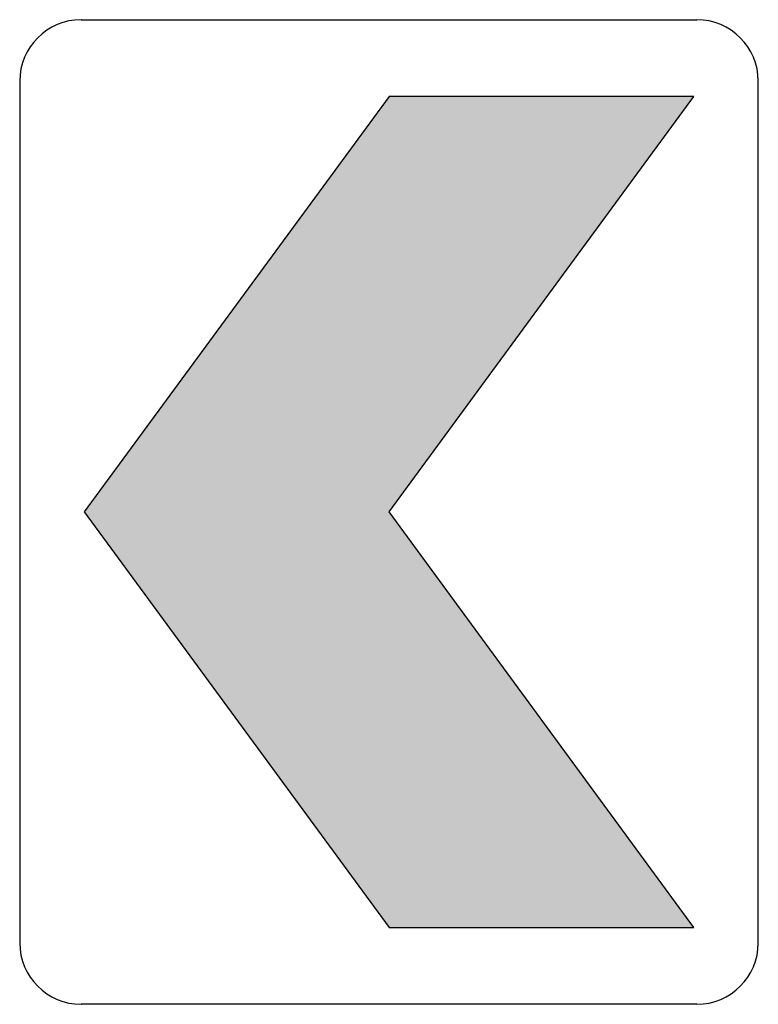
# Model space of a CAD drawing. Header units: inches. Extents: x -9 to 9, y -12 to 12.
import ezdxf

# ---------------------------------------------------------------- set-up
doc = ezdxf.new("R2010")
doc.units = ezdxf.units.IN
doc.header["$MEASUREMENT"] = 0

msp = doc.modelspace()

# ---------------------------------------------------------------- hatches: boundary and pattern name
msp.add_hatch(color=7).paths.add_polyline_path([(7.425, -10.125), (0, 0), (7.425, 10.125), (0, 10.125), (-7.425, 0), (0, -10.125), (7.425, -10.125)])

# ---------------------------------------------------------------- linework, layer by layer
at = {"color": 7}
for p, q in [((-7.5, 12), (7.5, 12)), ((-9, 10.5), (-9, -10.5)), ((9, -10.5), (9, 10.5)), ((0, 10.125), (-7.425, 0)), ((0, 0), (7.425, 10.125)), ((7.425, 10.125), (0, 10.125)), ((-7.425, 0), (0, -10.125)), ((7.425, -10.125), (0, 0)), ((0, -10.125), (7.425, -10.125)), ((7.5, -12), (-7.5, -12))]:
    msp.add_line(p, q, dxfattribs=at)
for points in [[(-7.5, 12), (-8.328, 12), (-9, 11.328), (-9, 10.5)], [(9, 10.5), (9, 11.328), (8.328, 12), (7.5, 12)], [(-9, -10.5), (-9, -11.328), (-8.328, -12), (-7.5, -12)], [(7.5, -12), (8.328, -12), (9, -11.328), (9, -10.5)]]:
    msp.add_open_spline(points, degree=3, dxfattribs=at)

doc.saveas('drawing.dxf')
